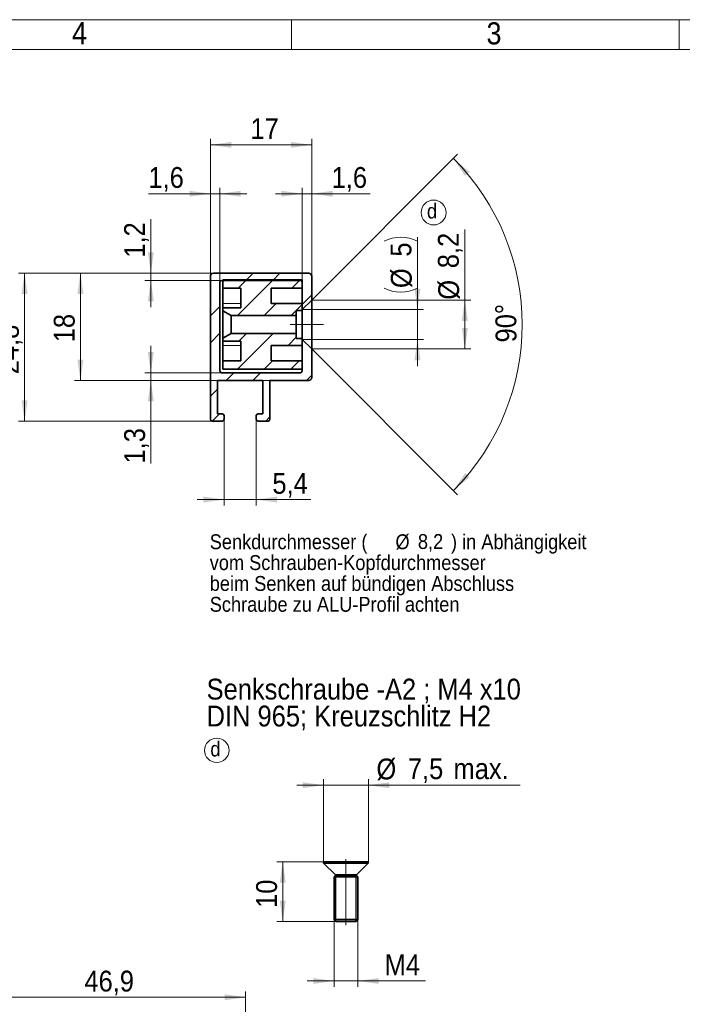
# Model space of a CAD drawing. Header units: millimetres. Extents: x 2 to 420, y 0 to 291.
# Tile 4 of 6: x 169 to 281, y 126 to 291. Entities that reach past the tile are written whole.
import ezdxf

# ---------------------------------------------------------------- set-up
doc = ezdxf.new("R2010")
doc.units = ezdxf.units.MM
doc.linetypes.add('SLD-Durchgehend', pattern=[0])
doc.linetypes.add('SLD-Punktstrich', pattern=[19.05, 15.24, -1.27, 1.27, -1.27])
doc.styles.add('SLDTEXTSTYLE0', font='GOTHIC.TTF', dxfattribs={"width": 0.913})
doc.dimstyles.new('SLDDIMSTYLE0', dxfattribs={"dimtxt": 3.5, "dimasz": 3.5, "dimexe": 0, "dimexo": 0.0625, "dimgap": 0.875, "dimtad": 1, "dimrnd": 1e-09, "dimzin": 12, "dimdsep": 46, "dimtxsty": 'SLDTEXTSTYLE0', "dimsah": 1, "dimcen": 0.09, "dimadec": 0, "dimazin": 3, "dimtfac": 1, "dimtofl": 0, "dimtmove": 0, "dimatfit": 3, "dimfxl": 1, "dimfrac": 2, "dimtolj": 1, "dimtzin": 12, "dimarcsym": 0})
doc.dimstyles.new('SLDDIMSTYLE1', dxfattribs={"dimtxt": 3.5, "dimasz": 3.5, "dimexe": 0, "dimexo": 0.0625, "dimgap": 0.875, "dimtad": 1, "dimrnd": 1e-09, "dimzin": 12, "dimdsep": 46, "dimtxsty": 'SLDTEXTSTYLE0', "dimsah": 1, "dimcen": 0.09, "dimadec": 0, "dimazin": 3, "dimtfac": 1, "dimtmove": 0, "dimatfit": 0, "dimfxl": 1, "dimfrac": 2, "dimtolj": 1, "dimtzin": 12, "dimarcsym": 0})
doc.dimstyles.new('SLDDIMSTYLE4', dxfattribs={"dimtxt": 3.5, "dimasz": 3.5, "dimexe": 0, "dimexo": 0.0625, "dimgap": 0.875, "dimtad": 1, "dimdec": 4, "dimzin": 12, "dimdsep": 46, "dimtxsty": 'SLDTEXTSTYLE0', "dimsah": 1, "dimcen": 0.09, "dimadec": 1, "dimazin": 3, "dimtfac": 1, "dimtofl": 0, "dimtmove": 0, "dimatfit": 3, "dimfxl": 1, "dimfrac": 2, "dimtolj": 1, "dimtzin": 12, "dimarcsym": 0})
doc.dimstyles.new('SLDDIMSTYLE8', dxfattribs={"dimtxt": 3.5, "dimasz": 3.5, "dimexe": 0, "dimexo": 0.0625, "dimgap": 0.875, "dimtad": 1, "dimrnd": 1e-09, "dimzin": 12, "dimdsep": 46, "dimtxsty": 'SLDTEXTSTYLE0', "dimsah": 1, "dimcen": 0.09, "dimadec": 0, "dimazin": 3, "dimtfac": 1, "dimtmove": 0, "dimatfit": 0, "dimfxl": 1, "dimfrac": 2, "dimtolj": 1, "dimarcsym": 0})

# ---------------------------------------------------------------- blocks, each defined once
blk = doc.blocks.new('_D')
at = {"color": 3, "linetype": 'SLD-Durchgehend', "lineweight": 18}
for p, q in [((160.36, 114.42), (160.36, 128.42)), ((207.26, 127.42), (160.36, 127.42)), ((207.26, 117.42), (207.26, 128.42))]:
    blk.add_line(p, q, dxfattribs=at)
for points in [[(160.36, 127.42), (163.86, 126.92), (163.86, 127.92)], [(207.26, 127.42), (203.76, 127.92), (203.76, 126.92)]]:
    blk.add_solid(points, dxfattribs=at)
at = {"color": 3, "linetype": 'SLD-Durchgehend', "lineweight": 18, "insert": (180.23, 131.89), "char_height": 3.5, "attachment_point": 1, "style": 'SLDTEXTSTYLE0'}
blk.add_mtext('46,9', dxfattribs=at)
blk = doc.blocks.new('_D_32')
at = {"color": 3, "linetype": 'SLD-Durchgehend', "lineweight": 18}
for p, q in [((191.37, 248.94), (191.37, 258.03)), ((201.87, 248.94), (190.37, 248.94)), ((191.37, 247.74), (191.37, 248.94)), ((203.27, 247.74), (190.37, 247.74)), ((191.37, 247.74), (191.37, 243.24))]:
    blk.add_line(p, q, dxfattribs=at)
for points in [[(191.37, 248.94), (191.87, 252.44), (190.87, 252.44)], [(191.37, 247.74), (190.87, 244.24), (191.87, 244.24)]]:
    blk.add_solid(points, dxfattribs=at)
at = {"color": 3, "linetype": 'SLD-Durchgehend', "lineweight": 18, "insert": (186.9, 251.56), "char_height": 3.5, "attachment_point": 1, "rotation": 90, "style": 'SLDTEXTSTYLE0'}
blk.add_mtext('1,2', dxfattribs=at)
blk = doc.blocks.new('_D_33')
at = {"color": 3, "linetype": 'SLD-Durchgehend', "lineweight": 18}
for p, q in [((191.37, 232.24), (191.37, 236.74)), ((203.27, 232.24), (190.37, 232.24)), ((191.37, 232.24), (191.37, 230.94)), ((211.37, 230.94), (190.37, 230.94)), ((191.37, 230.94), (191.37, 217.02))]:
    blk.add_line(p, q, dxfattribs=at)
for points in [[(191.37, 232.24), (191.87, 235.74), (190.87, 235.74)], [(191.37, 230.94), (190.87, 227.44), (191.87, 227.44)]]:
    blk.add_solid(points, dxfattribs=at)
at = {"color": 3, "linetype": 'SLD-Durchgehend', "lineweight": 18, "insert": (186.9, 217.02), "char_height": 3.5, "attachment_point": 1, "rotation": 90, "style": 'SLDTEXTSTYLE0'}
blk.add_mtext('1,3', dxfattribs=at)
blk = doc.blocks.new('_D_34')
at = {"color": 3, "linetype": 'SLD-Durchgehend', "lineweight": 18}
for p, q in [((201.37, 248.44), (201.37, 263.29)), ((202.97, 247.44), (202.97, 263.29)), ((201.37, 262.29), (190.97, 262.29)), ((202.97, 262.29), (201.37, 262.29)), ((202.97, 262.29), (207.47, 262.29))]:
    blk.add_line(p, q, dxfattribs=at)
for points in [[(201.37, 262.29), (197.87, 262.79), (197.87, 261.79)], [(202.97, 262.29), (206.47, 261.79), (206.47, 262.79)]]:
    blk.add_solid(points, dxfattribs=at)
at = {"color": 3, "linetype": 'SLD-Durchgehend', "lineweight": 18, "insert": (190.97, 266.77), "char_height": 3.5, "attachment_point": 1, "style": 'SLDTEXTSTYLE0'}
blk.add_mtext('1,6', dxfattribs=at)
blk = doc.blocks.new('_D_35')
at = {"color": 3, "linetype": 'SLD-Durchgehend', "lineweight": 18}
for p, q in [((216.77, 232.54), (216.77, 263.29)), ((218.37, 248.44), (218.37, 263.29)), ((216.77, 262.29), (212.27, 262.29)), ((216.77, 262.29), (218.37, 262.29)), ((218.37, 262.29), (228.17, 262.29))]:
    blk.add_line(p, q, dxfattribs=at)
for points in [[(216.77, 262.29), (213.27, 262.79), (213.27, 261.79)], [(218.37, 262.29), (221.87, 261.79), (221.87, 262.79)]]:
    blk.add_solid(points, dxfattribs=at)
at = {"color": 3, "linetype": 'SLD-Durchgehend', "lineweight": 18, "insert": (221.71, 266.77), "char_height": 3.5, "attachment_point": 1, "style": 'SLDTEXTSTYLE0'}
blk.add_mtext('1,6', dxfattribs=at)
blk = doc.blocks.new('_D_36')
at = {"color": 3, "linetype": 'SLD-Durchgehend', "lineweight": 18}
for p, q in [((201.87, 248.94), (178.56, 248.94)), ((179.56, 230.94), (179.56, 248.94)), ((202.57, 230.94), (178.56, 230.94))]:
    blk.add_line(p, q, dxfattribs=at)
for points in [[(179.56, 248.94), (179.06, 245.44), (180.06, 245.44)], [(179.56, 230.94), (180.06, 234.44), (179.06, 234.44)]]:
    blk.add_solid(points, dxfattribs=at)
at = {"color": 3, "linetype": 'SLD-Durchgehend', "lineweight": 18, "insert": (175.09, 237.36), "char_height": 3.5, "attachment_point": 1, "rotation": 90, "style": 'SLDTEXTSTYLE0'}
blk.add_mtext('18', dxfattribs=at)
blk = doc.blocks.new('_D_37')
at = {"color": 3, "linetype": 'SLD-Durchgehend', "lineweight": 18}
for p, q in [((201.37, 248.44), (201.37, 271.49)), ((218.37, 236.24), (218.37, 271.49)), ((201.37, 270.49), (218.37, 270.49))]:
    blk.add_line(p, q, dxfattribs=at)
for points in [[(201.37, 270.49), (204.87, 269.99), (204.87, 270.99)], [(218.37, 270.49), (214.87, 270.99), (214.87, 269.99)]]:
    blk.add_solid(points, dxfattribs=at)
at = {"color": 3, "linetype": 'SLD-Durchgehend', "lineweight": 18, "insert": (208.09, 274.96), "char_height": 3.5, "attachment_point": 1, "style": 'SLDTEXTSTYLE0'}
blk.add_mtext('17', dxfattribs=at)
blk = doc.blocks.new('_D_38')
at = {"color": 7, "linetype": 'SLD-Durchgehend', "lineweight": 18}
for p, q in [((244.06, 244.44), (244.06, 256.26)), ((218.37, 244.44), (245.06, 244.44)), ((244.06, 244.44), (244.06, 236.24)), ((218.37, 236.24), (245.06, 236.24))]:
    blk.add_line(p, q, dxfattribs=at)
for points in [[(244.06, 244.44), (243.56, 240.94), (244.56, 240.94)], [(244.06, 236.24), (244.56, 239.74), (243.56, 239.74)]]:
    blk.add_solid(points, dxfattribs=at)
at = {"color": 7, "linetype": 'SLD-Durchgehend', "lineweight": 18, "char_height": 3.5, "attachment_point": 1, "rotation": 90, "style": 'SLDTEXTSTYLE0'}
for s, insert in [('8,2', (239.54, 249.79)), ('%%c', (239.59, 244.51))]:
    blk.add_mtext(s, dxfattribs=dict(at, insert=insert))
blk = doc.blocks.new('_D_39')
at = {"color": 7, "linetype": 'SLD-Durchgehend', "lineweight": 18}
for p, q in [((218.37, 244.44), (242.84, 268.91)), ((218.37, 236.24), (242.84, 211.77))]:
    blk.add_line(p, q, dxfattribs=at)
blk.add_arc((214.27, 240.34), 39.4, 315, 45, dxfattribs=at)
for points in [[(242.13, 268.2), (244.12, 265.28), (244.86, 265.96)], [(242.13, 212.48), (244.86, 214.73), (244.12, 215.4)]]:
    blk.add_solid(points, dxfattribs=at)
at = {"color": 7, "linetype": 'SLD-Durchgehend', "lineweight": 18, "insert": (249.24, 237.31), "char_height": 3.5, "attachment_point": 1, "rotation": 90.7953, "style": 'SLDTEXTSTYLE0'}
blk.add_mtext('90°', dxfattribs=at)
blk = doc.blocks.new('_D_40')
at = {"color": 7, "linetype": 'SLD-Durchgehend', "lineweight": 18}
for p, q in [((236.11, 242.84), (236.11, 254.98)), ((216.77, 242.84), (237.11, 242.84)), ((236.11, 242.84), (236.11, 237.84)), ((216.77, 237.84), (237.11, 237.84)), ((236.11, 237.84), (236.11, 233.34))]:
    blk.add_line(p, q, dxfattribs=at)
for centre, start, end in [((233.31, 248.71), 63.4349, 116.5651), ((233.31, 252.06), 243.4349, 296.5651)]:
    blk.add_arc(centre, 6.27, start, end, dxfattribs=at)
for points in [[(236.11, 242.84), (236.61, 246.34), (235.61, 246.34)], [(236.11, 237.84), (235.61, 234.34), (236.61, 234.34)]]:
    blk.add_solid(points, dxfattribs=at)
at = {"color": 7, "linetype": 'SLD-Durchgehend', "lineweight": 18, "char_height": 3.5, "attachment_point": 1, "rotation": 90, "style": 'SLDTEXTSTYLE0'}
for s, insert in [('5', (231.59, 251.73)), ('%%c', (231.64, 246.45))]:
    blk.add_mtext(s, dxfattribs=dict(at, insert=insert))
blk = doc.blocks.new('_D_41')
at = {"color": 7, "linetype": 'SLD-Durchgehend', "lineweight": 18}
for p, q in [((203.67, 224.44), (203.67, 209.96)), ((209.07, 224.44), (209.07, 209.96)), ((203.67, 210.96), (199.17, 210.96)), ((203.67, 210.96), (209.07, 210.96)), ((209.07, 210.96), (218.23, 210.96))]:
    blk.add_line(p, q, dxfattribs=at)
for points in [[(203.67, 210.96), (200.17, 211.46), (200.17, 210.46)], [(209.07, 210.96), (212.57, 210.46), (212.57, 211.46)]]:
    blk.add_solid(points, dxfattribs=at)
at = {"color": 7, "linetype": 'SLD-Durchgehend', "lineweight": 18, "insert": (211.77, 215.43), "char_height": 3.5, "attachment_point": 1, "style": 'SLDTEXTSTYLE0'}
blk.add_mtext('5,4', dxfattribs=at)
blk = doc.blocks.new('_D_42')
at = {"color": 7, "linetype": 'SLD-Durchgehend', "lineweight": 18}
for p, q in [((201.87, 248.94), (169.19, 248.94)), ((170.19, 248.94), (170.19, 224.14)), ((201.67, 224.14), (169.19, 224.14))]:
    blk.add_line(p, q, dxfattribs=at)
for points in [[(170.19, 248.94), (169.69, 245.44), (170.69, 245.44)], [(170.19, 224.14), (170.69, 227.64), (169.69, 227.64)]]:
    blk.add_solid(points, dxfattribs=at)
at = {"color": 7, "linetype": 'SLD-Durchgehend', "lineweight": 18, "insert": (165.72, 231.99), "char_height": 3.5, "attachment_point": 1, "rotation": 90, "style": 'SLDTEXTSTYLE0'}
blk.add_mtext('24,8', dxfattribs=at)
blk = doc.blocks.new('SW_NOTE_6')
at = {"color": 0, "linetype": 'SLD-Durchgehend', "lineweight": 0}
blk.add_circle((1.11, 1.69), 2.09, dxfattribs=at)
at = {"color": 0, "linetype": 'Continuous', "lineweight": 0, "insert": (0, 3.19), "char_height": 2.5, "attachment_point": 1, "style": 'SLDTEXTSTYLE0'}
blk.add_mtext('d', dxfattribs=at)
blk = doc.blocks.new('SW_NOTE_7')
at = {"color": 0, "linetype": 'Continuous', "lineweight": 0, "char_height": 2.5, "attachment_point": 1, "style": 'SLDTEXTSTYLE0'}
for s, insert in [('Senkdurchmesser (', (0, 3.19)), ('%%c', (31.16, 3.19)), (') in Abhängigkeit ', (40.48, 3.19)), ('8,2 ', (34.93, 3.23)), ('vom Schrauben-Kopfdurchmesser', (0, -0.31)), ('beim Senken auf bündigen Abschluss ', (0, -3.81)), ('Schraube zu ALU-Profil achten', (0, -7.31))]:
    blk.add_mtext(s, dxfattribs=dict(at, insert=insert))
blk = doc.blocks.new('_D_61')
at = {"color": 7, "linetype": 'SLD-Durchgehend', "lineweight": 18}
for p, q in [((220.37, 150.16), (220.37, 164.02)), ((227.87, 150.16), (227.87, 164.02)), ((220.37, 163.02), (215.87, 163.02)), ((227.87, 163.02), (220.37, 163.02)), ((227.87, 163.02), (253.36, 163.02))]:
    blk.add_line(p, q, dxfattribs=at)
for points in [[(220.37, 163.02), (216.87, 163.52), (216.87, 162.52)], [(227.87, 163.02), (231.37, 162.52), (231.37, 163.52)]]:
    blk.add_solid(points, dxfattribs=at)
at = {"color": 7, "linetype": 'SLD-Durchgehend', "lineweight": 18, "char_height": 3.5, "attachment_point": 1, "style": 'SLDTEXTSTYLE0'}
for s, insert in [('%%c', (229.23, 167.49)), ('7,5', (234.5, 167.54)), (' max.', (240.97, 167.54))]:
    blk.add_mtext(s, dxfattribs=dict(at, insert=insert))
blk = doc.blocks.new('_D_62')
at = {"color": 7, "linetype": 'SLD-Durchgehend', "lineweight": 18}
for p, q in [((222.12, 140.46), (222.12, 129.16)), ((226.12, 140.46), (226.12, 129.16)), ((222.12, 130.16), (217.62, 130.16)), ((226.12, 130.16), (222.12, 130.16)), ((226.12, 130.16), (237.48, 130.16))]:
    blk.add_line(p, q, dxfattribs=at)
for points in [[(222.12, 130.16), (218.62, 130.66), (218.62, 129.66)], [(226.12, 130.16), (229.62, 129.66), (229.62, 130.66)]]:
    blk.add_solid(points, dxfattribs=at)
at = {"color": 7, "linetype": 'SLD-Durchgehend', "lineweight": 18, "insert": (230.6, 134.63), "char_height": 3.5, "attachment_point": 1, "style": 'SLDTEXTSTYLE0'}
blk.add_mtext('M4', dxfattribs=at)
blk = doc.blocks.new('_D_63')
at = {"color": 7, "linetype": 'SLD-Durchgehend', "lineweight": 18}
for p, q in [((220.37, 150.16), (212.51, 150.16)), ((213.51, 150.16), (213.51, 140.16)), ((222.42, 140.16), (212.51, 140.16))]:
    blk.add_line(p, q, dxfattribs=at)
for points in [[(213.51, 150.16), (213.01, 146.66), (214.01, 146.66)], [(213.51, 140.16), (214.01, 143.66), (213.01, 143.66)]]:
    blk.add_solid(points, dxfattribs=at)
at = {"color": 7, "linetype": 'SLD-Durchgehend', "lineweight": 18, "insert": (209.04, 142.42), "char_height": 3.5, "attachment_point": 1, "rotation": 90, "style": 'SLDTEXTSTYLE0'}
blk.add_mtext('10', dxfattribs=at)
blk = doc.blocks.new('SW_NOTE_9')
at = {"color": 0, "linetype": 'Continuous', "lineweight": 0, "char_height": 3.5, "attachment_point": 1, "style": 'SLDTEXTSTYLE0'}
for s, insert in [('Senkschraube -A2 ; M4 x10', (0, 4.47)), ('DIN 965; Kreuzschlitz H2', (0, -0.05))]:
    blk.add_mtext(s, dxfattribs=dict(at, insert=insert))
blk = doc.blocks.new('SW_NOTE_10')
at = {"color": 0, "linetype": 'SLD-Durchgehend', "lineweight": 0}
blk.add_circle((1.08, 1.71), 2.05, dxfattribs=at)
at = {"color": 0, "linetype": 'Continuous', "lineweight": 0, "insert": (0, 3.19), "char_height": 2.5, "attachment_point": 1, "style": 'SLDTEXTSTYLE0'}
blk.add_mtext('d', dxfattribs=at)

msp = doc.modelspace()

# ---------------------------------------------------------------- hatches: boundary and pattern name
at = {"linetype": 'SLD-Durchgehend', "lineweight": 18}
h = msp.add_hatch(dxfattribs=at)
h.set_pattern_fill('ANSI32', style=0)
edge = h.paths.add_edge_path(flags=0)
edge.add_arc((209.36623, 225.04234), 0.3, 90, 180)
edge.add_line((209.06623, 225.04234), (209.06623, 224.44234))
edge.add_arc((209.36623, 224.44234), 0.3, 180, 270)
edge.add_line((209.36623, 224.14234), (211.06623, 224.14234))
edge.add_arc((211.06623, 224.44234), 0.3, 270, 360)
edge.add_line((211.36623, 224.44234), (211.36623, 230.94234))
edge.add_line((211.36623, 230.94234), (217.86623, 230.94234))
edge.add_arc((217.86623, 231.44234), 0.5, 270, 360)
edge.add_line((218.36623, 231.44234), (218.36623, 236.24234))
edge.add_line((218.36623, 236.24234), (216.76623, 237.84234))
edge.add_line((216.76623, 237.84234), (216.76623, 232.54234))
edge.add_arc((216.46623, 232.54234), 0.3, 270, 360, ccw=False)
edge.add_line((216.46623, 232.24234), (203.26623, 232.24234))
edge.add_arc((203.26623, 232.54234), 0.3, 180, 270, ccw=False)
edge.add_line((202.96623, 232.54234), (202.96623, 247.44234))
edge.add_arc((203.26623, 247.44234), 0.3, 90, 180, ccw=False)
edge.add_line((203.26623, 247.74234), (216.46623, 247.74234))
edge.add_arc((216.46623, 247.44234), 0.3, 0, 90, ccw=False)
edge.add_line((216.76623, 247.44234), (216.76623, 242.84234))
edge.add_line((216.76623, 242.84234), (218.36623, 244.44234))
edge.add_line((218.36623, 244.44234), (218.36623, 248.44234))
edge.add_arc((217.86623, 248.44234), 0.5, 0, 90)
edge.add_line((217.86623, 248.94234), (201.86623, 248.94234))
edge.add_arc((201.86623, 248.44234), 0.5, 90, 180)
edge.add_line((201.36623, 248.44234), (201.36623, 224.44234))
edge.add_arc((201.66623, 224.44234), 0.3, 180, 270)
edge.add_line((201.66623, 224.14234), (203.36623, 224.14234))
edge.add_arc((203.36623, 224.44234), 0.3, 270, 360)
edge.add_line((203.66623, 224.44234), (203.66623, 225.04234))
edge.add_arc((203.36623, 225.04234), 0.3, 0, 90)
edge.add_line((203.36623, 225.34234), (202.56623, 225.34234))
edge.add_line((202.56623, 225.34234), (202.56623, 230.94234))
edge.add_line((202.56623, 230.94234), (210.16623, 230.94234))
edge.add_line((210.16623, 230.94234), (210.16623, 225.34234))
edge.add_line((210.16623, 225.34234), (209.36623, 225.34234))
h = msp.add_hatch(dxfattribs=at)
h.set_pattern_fill('ANSI31', angle=180, style=0)
h.paths.add_polyline_path([(216.76623, 246.44234), (216.76623, 247.84234), (203.46623, 247.84234), (203.46623, 246.44234), (206.46623, 246.44234), (206.46623, 243.14234), (203.46623, 243.14234), (203.46623, 242.64234), (204.85187, 241.84234), (215.76623, 241.84234), (215.76623, 242.69234), (216.76623, 242.69234), (216.76623, 243.84234), (211.56623, 243.84234), (211.56623, 246.44234)], flags=0)
h = msp.add_hatch(dxfattribs=at)
h.set_pattern_fill('ANSI31', angle=180, style=0)
h.paths.add_polyline_path([(203.46623, 234.24234), (203.46623, 232.84234), (216.76623, 232.84234), (216.76623, 234.24234), (211.56623, 234.24234), (211.56623, 236.84234), (216.76623, 236.84234), (216.76623, 237.99234), (215.76623, 237.99234), (215.76623, 238.84234), (204.85187, 238.84234), (203.46623, 238.04234), (203.46623, 237.54234), (206.46623, 237.54234), (206.46623, 234.24234)], flags=0)

# ---------------------------------------------------------------- linework, layer by layer
at = {"color": 7, "linetype": 'SLD-Durchgehend', "lineweight": 18}
for p, q in [((2.00027, 291.49982), (415.00027, 291.49982)), ((215.00027, 291.49982), (215.00027, 286.49982)), ((280.00027, 291.49982), (280.00027, 286.49982)), ((410.00027, 286.49982), (20.00027, 286.49982)), ((206.46623, 243.84234), (203.46623, 243.84234)), ((206.46623, 236.84234), (203.46623, 236.84234))]:
    msp.add_line(p, q, dxfattribs=at)
at = {"color": 7, "linetype": 'SLD-Durchgehend', "lineweight": 35}
for p, q in [((201.36623, 224.44234), (201.36623, 248.44234)), ((201.86623, 248.94235), (217.86623, 248.94235)), ((218.36623, 248.44234), (218.36623, 244.44235)), ((202.96623, 232.54234), (202.96623, 247.44234)), ((203.26623, 247.74235), (216.46623, 247.74235)), ((216.76623, 247.84235), (203.46623, 247.84235)), ((203.46623, 246.44234), (203.46623, 247.84235)), ((203.46623, 246.44234), (206.46623, 246.44234)), ((203.46623, 243.84234), (203.46623, 246.44234)), ((206.46623, 243.14234), (206.46623, 246.44234)), ((216.76623, 246.44234), (211.56623, 246.44234)), ((211.56623, 246.44234), (211.56623, 243.84234)), ((216.76623, 246.44234), (216.76623, 247.84235)), ((216.76623, 247.44234), (216.76623, 242.84234)), ((203.46623, 243.14234), (203.46623, 243.84234)), ((203.46623, 243.14234), (206.46623, 243.14234)), ((203.46623, 242.64234), (203.46623, 243.14234)), ((211.56623, 243.84234), (216.76623, 243.84234)), ((216.76623, 242.84234), (218.36623, 244.44235)), ((216.76623, 242.69234), (216.76623, 243.84234)), ((218.36623, 236.24234), (218.36623, 244.44235)), ((204.85187, 241.84234), (203.46623, 242.64234)), ((203.46623, 242.64234), (203.46623, 238.04234)), ((204.85187, 241.84234), (215.76623, 241.84234)), ((204.85187, 238.84234), (204.85187, 241.84234)), ((215.76623, 242.69234), (216.76623, 242.69234)), ((215.76623, 242.69234), (215.76623, 241.84234)), ((215.76623, 238.84234), (215.76623, 241.84234)), ((216.76623, 242.69234), (216.76623, 237.99234)), ((203.46623, 238.04234), (204.85187, 238.84234)), ((203.46623, 237.54234), (203.46623, 238.04234)), ((215.76623, 238.84234), (204.85187, 238.84234)), ((215.76623, 238.84234), (215.76623, 237.99234)), ((216.76623, 237.99234), (215.76623, 237.99234)), ((216.76623, 236.84234), (216.76623, 237.99234)), ((206.46623, 237.54234), (203.46623, 237.54234)), ((203.46623, 236.84234), (203.46623, 237.54234)), ((203.46623, 234.24234), (203.46623, 236.84234)), ((206.46623, 234.24234), (206.46623, 237.54234)), ((216.76623, 236.84234), (211.56623, 236.84234)), ((211.56623, 236.84234), (211.56623, 234.24234)), ((216.76623, 237.84234), (216.76623, 232.54234)), ((218.36623, 236.24234), (216.76623, 237.84234)), ((218.36623, 236.24234), (218.36623, 231.44234)), ((206.46623, 234.24234), (203.46623, 234.24234)), ((203.46623, 232.84234), (203.46623, 234.24234)), ((211.56623, 234.24234), (216.76623, 234.24234)), ((216.76623, 232.84234), (216.76623, 234.24234)), ((216.46623, 232.24234), (203.26623, 232.24234)), ((203.46623, 232.84234), (216.76623, 232.84234)), ((210.16623, 230.94234), (202.56623, 230.94234)), ((202.56623, 225.34234), (202.56623, 230.94234)), ((210.16623, 230.94234), (210.16623, 225.34234)), ((217.86623, 230.94234), (211.36623, 230.94234)), ((211.36623, 224.44234), (211.36623, 230.94234)), ((203.36623, 225.34234), (202.56623, 225.34234)), ((203.66623, 224.44234), (203.66623, 225.04234)), ((209.06623, 225.04234), (209.06623, 224.44234)), ((210.16623, 225.34234), (209.36623, 225.34234)), ((201.66623, 224.14234), (203.36623, 224.14234)), ((209.36623, 224.14234), (211.06623, 224.14234)), ((220.36649, 150.1584), (220.36649, 149.9584)), ((227.86649, 150.1584), (220.36649, 150.1584)), ((220.36649, 149.9584), (222.36649, 147.9584)), ((227.86649, 149.9584), (220.36649, 149.9584)), ((225.86649, 147.9584), (227.86649, 149.9584)), ((227.86649, 149.9584), (227.86649, 150.1584)), ((222.36649, 147.8084), (222.11649, 147.6584)), ((222.11649, 147.6584), (222.11649, 140.4584)), ((226.11649, 147.6584), (222.11649, 147.6584)), ((222.36649, 147.9584), (222.36649, 147.8084)), ((225.86649, 147.9584), (222.36649, 147.9584)), ((225.86649, 147.8084), (222.36649, 147.8084)), ((225.86649, 147.8084), (225.86649, 147.9584)), ((226.11649, 147.6584), (225.86649, 147.8084)), ((226.11649, 140.4584), (226.11649, 147.6584)), ((222.11649, 140.4584), (222.41649, 140.1584)), ((222.11649, 140.4584), (226.11649, 140.4584)), ((225.81649, 140.1584), (222.41649, 140.1584)), ((225.81649, 140.1584), (226.11649, 140.4584))]:
    msp.add_line(p, q, dxfattribs=at)
at = {"color": 7, "linetype": 'SLD-Punktstrich', "lineweight": 18}
for p, q in [((220.36623, 240.34234), (214.76623, 240.34234)), ((224.11649, 150.61658), (224.11649, 139.53286))]:
    msp.add_line(p, q, dxfattribs=at)
at = {"color": 7, "linetype": 'SLD-Durchgehend'}
for p, q in [((222.41649, 140.1584), (222.41649, 147.6584)), ((225.81649, 140.1584), (225.81649, 147.6584))]:
    msp.add_line(p, q, dxfattribs=at)
at = {"color": 7, "linetype": 'SLD-Durchgehend', "lineweight": 35}
for centre, radius, start, end in [((201.86623, 248.44234), 0.5, 90, 180), ((217.86623, 248.44234), 0.5, 0, 90), ((203.26623, 247.44234), 0.3, 90, 180), ((216.46623, 247.44234), 0.3, 0, 90), ((203.26623, 232.54234), 0.3, 180, 270), ((216.46623, 232.54234), 0.3, 270, 0), ((217.86623, 231.44234), 0.5, 270, 0), ((203.36623, 225.04234), 0.3, 0, 90), ((209.36623, 225.04234), 0.3, 90, 180), ((201.66623, 224.44234), 0.3, 180, 270), ((203.36623, 224.44234), 0.3, 270, 0), ((209.36623, 224.44234), 0.3, 180, 270), ((211.06623, 224.44234), 0.3, 270, 0)]:
    msp.add_arc(centre, radius, start, end, dxfattribs=at)

# ---------------------------------------------------------------- block references
at = {"color": 7, "linetype": 'Continuous', "lineweight": 0}
for name, p in [('SW_NOTE_6', (237.70063, 257.4455)), ('SW_NOTE_7', (201.25526, 201.93686)), ('SW_NOTE_10', (201.35976, 167.15739))]:
    msp.add_blockref(name, p, dxfattribs=at)
at = {"color": 3, "linetype": 'Continuous', "lineweight": 0}
msp.add_blockref('SW_NOTE_9', (200.73263, 176.42448), dxfattribs=at)

# ---------------------------------------------------------------- texts
at = {"color": 7, "linetype": 'Continuous', "lineweight": 0, "char_height": 3.70417, "attachment_point": 1, "style": 'SLDTEXTSTYLE0'}
for s, insert in [('4', (178.15043, 291.09064)), ('3', (247.69225, 291.06003))]:
    msp.add_mtext(s, dxfattribs=dict(at, insert=insert))

# ---------------------------------------------------------------- dimensions: what is measured, and where the dimension line sits
at = {"color": 3, "linetype": 'SLD-Durchgehend', "lineweight": 18}
for base, p1, p2, dimstyle, picture, middle in [((218.36623, 270.48957), (201.36623, 248.44234), (218.36623, 236.24234), 'SLDDIMSTYLE0', '_D_37', (210.67522, 270.48957)), ((201.36623, 262.29467), (202.96623, 247.44234), (201.36623, 248.44234), 'SLDDIMSTYLE1', '_D_34', (194.20093, 262.29467)), ((218.36623, 262.29467), (216.76623, 232.54234), (218.36623, 248.44234), 'SLDDIMSTYLE1', '_D_35', (224.93973, 262.29467)), ((160.35681, 127.42041), (207.25681, 117.42041), (160.35681, 114.42041), 'SLDDIMSTYLE0', '_D', (184.75778, 127.42041))]:
    dim = msp.add_linear_dim(base=base, p1=p1, p2=p2, dimstyle=dimstyle, dxfattribs=at)
    dim.commit()
    dim.dimension.update_dxf_attribs({"geometry": picture, "text_midpoint": middle, "dimtype": 160})
at = {"color": 7, "linetype": 'SLD-Durchgehend', "lineweight": 18}
dim = msp.add_angular_dim_2l(base=(253.66875, 240.34234), line1=((218.36623, 236.24234), (216.76623, 237.84234)), line2=((216.76623, 242.84234), (218.36623, 244.44234)), dimstyle='SLDDIMSTYLE4', dxfattribs=at)
dim.commit()
dim.dimension.update_dxf_attribs({"geometry": '_D_39', "text_midpoint": (253.66496, 240.88928), "dimtype": 162})
at = {"color": 3, "linetype": 'SLD-Durchgehend', "lineweight": 18}
for base, p1, p2, dimstyle, picture, middle in [((191.36623, 248.94234), (203.26623, 247.74234), (201.86623, 248.94234), 'SLDDIMSTYLE1', '_D_32', (191.36623, 254.79592)), ((179.56113, 248.94234), (202.56623, 230.94234), (201.86623, 248.94234), 'SLDDIMSTYLE0', '_D_36', (179.56113, 239.94375)), ((191.36623, 230.94234), (203.26623, 232.24234), (211.36623, 230.94234), 'SLDDIMSTYLE1', '_D_33', (191.36623, 220.25225))]:
    dim = msp.add_linear_dim(base=base, p1=p1, p2=p2, angle=90, dimstyle=dimstyle, dxfattribs=at)
    dim.commit()
    dim.dimension.update_dxf_attribs({"geometry": picture, "text_midpoint": middle, "dimtype": 160})
at = {"color": 7, "linetype": 'SLD-Durchgehend', "lineweight": 18}
for base, p1, p2, text, dimstyle, picture, middle in [((244.06434, 236.24234), (218.36623, 244.44234), (218.36623, 236.24234), '%%c<>', 'SLDDIMSTYLE0', '_D_38', (244.06434, 250.38491)), ((236.1103, 237.84234), (216.76623, 242.84234), (216.76623, 237.84234), '(%%c<>)', 'SLDDIMSTYLE1', '_D_40', (236.1103, 250.38491))]:
    dim = msp.add_linear_dim(base=base, p1=p1, p2=p2, angle=90, text=text, dimstyle=dimstyle, dxfattribs=at)
    dim.commit()
    dim.dimension.update_dxf_attribs({"geometry": picture, "text_midpoint": middle, "dimtype": 160})
for base, p1, p2, picture, middle in [((170.18759, 224.14234), (201.86623, 248.94234), (201.66623, 224.14234), '_D_42', (170.18759, 236.51786)), ((213.51289, 140.1584), (220.36649, 150.1584), (222.41649, 140.1584), '_D_63', (213.51289, 145.01041))]:
    dim = msp.add_linear_dim(base=base, p1=p1, p2=p2, angle=90, dimstyle='SLDDIMSTYLE0', dxfattribs=at)
    dim.commit()
    dim.dimension.update_dxf_attribs({"geometry": picture, "text_midpoint": middle, "dimtype": 160})
for base, p1, p2, picture, middle in [((209.06623, 210.96193), (203.66623, 224.44234), (209.06623, 224.44234), '_D_41', (214.99868, 210.96193)), ((222.11649, 130.1584), (226.11649, 140.4584), (222.11649, 140.4584), '_D_62', (234.04096, 130.1584))]:
    dim = msp.add_linear_dim(base=base, p1=p1, p2=p2, dimstyle='SLDDIMSTYLE1', dxfattribs=at)
    dim.commit()
    dim.dimension.update_dxf_attribs({"geometry": picture, "text_midpoint": middle, "dimtype": 160})
dim = msp.add_linear_dim(base=(220.36649, 163.01877), p1=(227.86649, 150.1584), p2=(220.36649, 150.1584), text='%%c<> max. ', dimstyle='SLDDIMSTYLE8', dxfattribs=at)
dim.commit()
dim.dimension.update_dxf_attribs({"geometry": '_D_61', "text_midpoint": (241.29356, 163.01877), "dimtype": 160})

doc.saveas('drawing.dxf')
